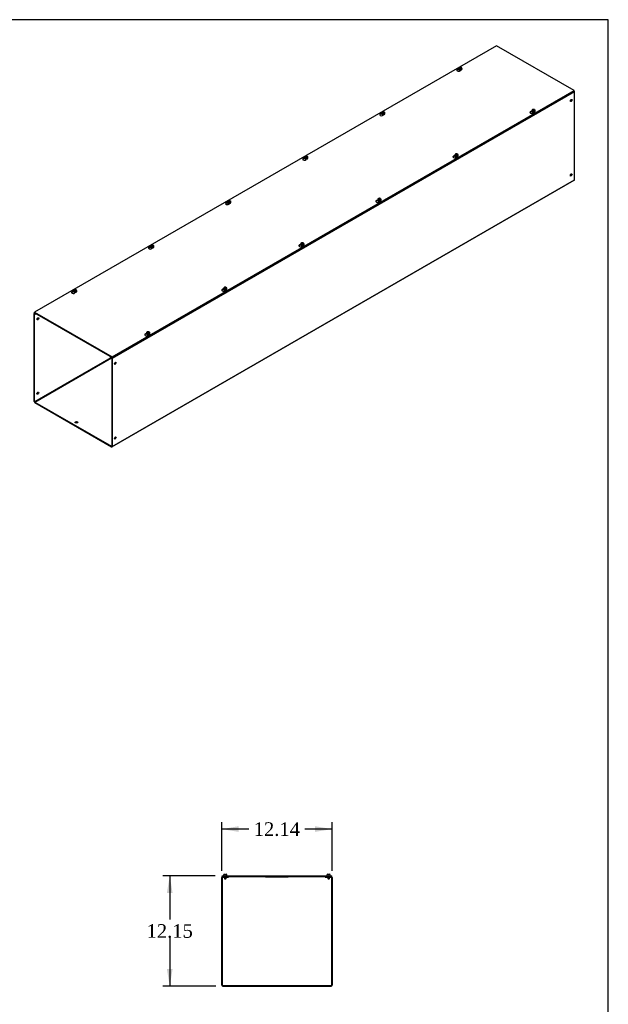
# Model space of a CAD drawing. Header units: inches. Extents: x 1 to 299, y -2 to 199.
# Tile 4 of 4: x 235 to 299, y 90 to 199. Entities that reach past the tile are written whole.
import ezdxf
from ezdxf.enums import TextEntityAlignment as Align

# ---------------------------------------------------------------- set-up
doc = ezdxf.new("R2010")
doc.units = ezdxf.units.IN
doc.header["$MEASUREMENT"] = 0
for name, color, linetype in [('COM56313-3', 7, 'Continuous'), ('COM56319-3', 7, 'Continuous'), ('Default', 7, 'Continuous'), ('QLB20316', 7, 'Continuous'), ('SCS19515', 7, 'Continuous')]:
    doc.layers.add(name, color=color, linetype=linetype)
doc.styles.add('SEACAD_Times_New_Roman', font='times.ttf')
doc.dimstyles.new('HAMMOND_(STH_-_300x200)', dxfattribs={"dimtxt": 1.5, "dimasz": 1.875, "dimexe": 0.75, "dimexo": 0.75, "dimgap": 0.375, "dimtad": 0, "dimtih": 1, "dimtoh": 1, "dimzin": 0, "dimdsep": 46, "dimtxsty": 'SEACAD_Times_New_Roman', "dimblk1": '_SE_FILLED', "dimblk2": '_SE_FILLED', "dimsah": 1, "dimcen": 0.75, "dimadec": 0, "dimazin": 0, "dimtfac": 0.8, "dimtofl": 0, "dimtmove": 0, "dimatfit": 3, "dimfxl": 1, "dimtolj": 1, "dimtzin": 0, "dimarcsym": 0})

# ---------------------------------------------------------------- blocks, each defined once
blk = doc.blocks.new('SE5')
at = {"layer": 'COM56313-3', "color": 7, "linetype": 'Continuous'}
for p, q in [((295.68, 190.96), (244.77, 161.57)), ((295.68, 181.28), (295.68, 190.96)), ((244.77, 151.89), (295.68, 181.28)), ((244.75, 151.84), (295.66, 181.23)), ((236.18, 156.85), (236.18, 166.53)), ((236.25, 166.6), (236.21, 166.58)), ((236.23, 166.5), (236.26, 166.51)), ((236.23, 156.82), (236.23, 166.5)), ((236.28, 166.58), (236.26, 166.57)), ((236.26, 166.57), (236.36, 166.51)), ((236.26, 166.51), (236.36, 166.46)), ((236.36, 166.51), (236.38, 166.53)), ((236.36, 166.46), (236.36, 166.51)), ((236.36, 166.46), (236.43, 166.5)), ((244.62, 161.77), (244.59, 161.76)), ((244.59, 161.76), (244.69, 161.7)), ((244.59, 161.7), (244.59, 161.76)), ((244.69, 161.7), (244.72, 161.71)), ((244.64, 161.67), (236.23, 156.82)), ((236.26, 156.77), (244.69, 161.64)), ((244.59, 161.7), (244.69, 161.64)), ((244.72, 161.6), (244.72, 151.92)), ((244.77, 161.57), (244.77, 151.89)), ((236.26, 156.77), (244.69, 151.9)), ((236.26, 156.72), (244.69, 151.85)), ((244.72, 151.92), (244.69, 151.9))]:
    blk.add_line(p, q, dxfattribs=at)
for centre, major_axis, start_param, end_param in [((295.61, 191.01), (0.054, -0.0935), 0.785398, 1.923871), ((295.28, 190.06), (0.066, 0.115), 3.534412, 5.890366), ((295.28, 181.84), (0.066, 0.115), 3.534412, 5.890366), ((295.61, 181.33), (-0.054, 0.0935), 3.141593, 3.926991), ((236.26, 166.48), (0.054, -0.0935), 2.356194, 3.926991), ((236.26, 166.48), (0.018, -0.0312), 2.356194, 3.926991), ((236.54, 166), (-0.066, -0.115), 0.392819, 2.748773), ((244.69, 161.61), (-0.054, 0.0935), 3.926991, 5.497787), ((244.69, 161.61), (-0.018, 0.0312), 3.926991, 5.497787), ((245.07, 161.08), (0.066, 0.115), 3.534412, 5.890366), ((236.54, 157.78), (-0.066, -0.115), 0.392819, 2.748773), ((236.26, 156.8), (-0.054, 0.0935), 0.785398, 2.356194), ((236.26, 156.8), (-0.018, 0.0312), 0.785398, 2.356194), ((240.83, 154.48), (0.156, 0), 0.331895, 2.809698), ((245.07, 152.85), (0.066, 0.115), 3.534412, 5.890366), ((244.69, 151.93), (-0.018, 0.0312), 2.356194, 3.926991), ((244.69, 151.93), (-0.054, 0.0935), 2.356194, 3.926991)]:
    blk.add_ellipse(centre, major_axis=major_axis, ratio=0.57735, start_param=start_param, end_param=end_param, dxfattribs=at)
for centre, major_axis in [((295.33, 190.03), (0.067, 0.115)), ((295.33, 181.81), (0.066, 0.115)), ((236.59, 165.97), (-0.066, -0.115)), ((245.12, 161.05), (0.066, 0.115)), ((236.59, 157.75), (-0.067, -0.115)), ((240.83, 154.54), (0.156, 0)), ((245.12, 152.82), (0.066, 0.115))]:
    blk.add_ellipse(centre, major_axis=major_axis, ratio=0.57735, dxfattribs=at)
at = {"layer": 'COM56319-3', "color": 7, "linetype": 'Continuous'}
for p, q in [((287.09, 196.05), (236.23, 166.68)), ((295.64, 191.12), (287.09, 196.05)), ((282.95, 193.41), (282.95, 193.44)), ((282.95, 193.41), (282.97, 193.42)), ((283.13, 193.35), (283.13, 193.37)), ((244.77, 161.75), (295.64, 191.12)), ((244.77, 161.68), (295.64, 191.05)), ((295.64, 191.05), (295.64, 191.12)), ((274.46, 188.51), (274.46, 188.54)), ((274.46, 188.51), (274.48, 188.52)), ((274.64, 188.45), (274.64, 188.47)), ((291.01, 188.76), (291.01, 188.79)), ((291.01, 188.76), (291.02, 188.77)), ((291.18, 188.69), (291.18, 188.72)), ((265.98, 183.61), (265.98, 183.64)), ((265.98, 183.61), (265.99, 183.62)), ((266.16, 183.55), (266.16, 183.58)), ((282.52, 183.86), (282.52, 183.89)), ((282.52, 183.86), (282.54, 183.87)), ((282.7, 183.8), (282.7, 183.82)), ((257.49, 178.72), (257.49, 178.74)), ((257.49, 178.72), (257.51, 178.72)), ((257.67, 178.65), (257.67, 178.68)), ((274.04, 178.96), (274.04, 178.99)), ((274.04, 178.96), (274.05, 178.97)), ((274.21, 178.9), (274.21, 178.92)), ((249.01, 173.82), (249.01, 173.84)), ((249.01, 173.82), (249.02, 173.83)), ((249.19, 173.75), (249.19, 173.78)), ((265.55, 174.06), (265.55, 174.09)), ((265.55, 174.06), (265.57, 174.07)), ((265.73, 174), (265.73, 174.03)), ((240.52, 168.92), (240.52, 168.94)), ((240.52, 168.92), (240.54, 168.93)), ((240.7, 168.85), (240.7, 168.88)), ((257.07, 169.17), (257.07, 169.19)), ((257.07, 169.17), (257.08, 169.17)), ((257.24, 169.1), (257.24, 169.13)), ((236.23, 166.68), (244.77, 161.75)), ((236.23, 166.62), (236.23, 166.68)), ((236.23, 166.62), (244.77, 161.68)), ((248.58, 164.27), (248.58, 164.29)), ((248.58, 164.27), (248.6, 164.27)), ((248.76, 164.2), (248.76, 164.23)), ((244.77, 161.68), (244.77, 161.75))]:
    blk.add_line(p, q, dxfattribs=at)
for centre, major_axis, start_param, end_param in [((282.92, 193.36), (0.203, 0), 1.537047, 6.405229), ((282.92, 193.3), (-0.203, 0), 4.590345, 6.008059), ((274.44, 188.46), (0.203, 0), 1.537047, 6.405229), ((274.44, 188.4), (-0.203, 0), 4.590345, 6.008059), ((290.98, 188.71), (0.203, 0), 1.537047, 6.405229), ((290.98, 188.64), (-0.203, 0), 4.590345, 6.008059), ((265.95, 183.56), (0.203, 0), 1.537047, 6.405229), ((265.95, 183.5), (-0.203, 0), 4.590345, 6.008059), ((282.5, 183.81), (0.203, 0), 1.537047, 6.405229), ((282.5, 183.75), (-0.203, 0), 4.590345, 6.008059), ((257.47, 178.66), (0.203, 0), 1.537047, 6.405229), ((257.47, 178.6), (-0.203, 0), 4.590345, 6.008059), ((274.01, 178.91), (0.203, 0), 1.537047, 6.405229), ((274.01, 178.85), (-0.203, 0), 4.590345, 6.008059), ((248.98, 173.76), (0.203, 0), 1.537047, 6.405229), ((248.98, 173.7), (-0.203, 0), 4.590345, 6.008059), ((265.53, 174.01), (0.203, 0), 1.537047, 6.405229), ((265.53, 173.95), (-0.203, 0), 4.590345, 6.008059), ((240.5, 168.86), (0.203, 0), 1.537047, 6.405229), ((240.5, 168.8), (-0.203, 0), 4.590345, 6.008059), ((257.04, 169.11), (0.203, 0), 1.537047, 6.405229), ((257.04, 169.05), (-0.203, 0), 4.590345, 6.008059), ((248.56, 164.21), (0.203, 0), 1.537047, 6.405229), ((248.56, 164.15), (-0.203, 0), 4.590345, 6.008059)]:
    blk.add_ellipse(centre, major_axis=major_axis, ratio=0.57735, start_param=start_param, end_param=end_param, dxfattribs=at)
at = {"layer": 'SCS19515', "color": 7, "linetype": 'Continuous'}
for p, q in [((282.93, 193.54), (282.93, 193.49)), ((283.04, 193.53), (282.97, 193.49)), ((283.06, 193.61), (283.03, 193.59)), ((283.06, 193.65), (283.13, 193.65)), ((283.06, 193.61), (283.06, 193.65)), ((283.06, 193.61), (283.06, 193.55)), ((283.06, 193.58), (283.13, 193.58)), ((283.07, 193.56), (283.1, 193.58)), ((283.17, 193.58), (283.1, 193.58)), ((283.16, 193.66), (283.13, 193.65)), ((283.13, 193.58), (283.13, 193.65)), ((283.17, 193.61), (283.13, 193.58)), ((283.17, 193.62), (283.2, 193.64)), ((283.17, 193.62), (283.17, 193.58)), ((283.3, 193.49), (283.3, 193.54)), ((290.99, 188.89), (290.99, 188.84)), ((291.09, 188.88), (291.02, 188.84)), ((291.12, 188.95), (291.09, 188.94)), ((291.12, 188.99), (291.19, 188.99)), ((291.12, 188.95), (291.12, 188.99)), ((291.12, 188.95), (291.12, 188.9)), ((291.12, 188.93), (291.19, 188.93)), ((291.13, 188.91), (291.16, 188.93)), ((291.23, 188.93), (291.16, 188.93)), ((291.22, 189.01), (291.19, 188.99)), ((291.19, 188.93), (291.19, 188.99)), ((291.23, 188.96), (291.19, 188.93)), ((291.23, 188.97), (291.26, 188.99)), ((291.23, 188.97), (291.23, 188.93)), ((291.36, 188.84), (291.36, 188.89)), ((274.44, 188.64), (274.44, 188.59)), ((274.55, 188.63), (274.48, 188.59)), ((274.58, 188.71), (274.55, 188.69)), ((274.58, 188.75), (274.65, 188.75)), ((274.58, 188.71), (274.58, 188.75)), ((274.58, 188.71), (274.58, 188.66)), ((274.58, 188.69), (274.65, 188.69)), ((274.59, 188.66), (274.62, 188.68)), ((274.69, 188.68), (274.62, 188.68)), ((274.68, 188.76), (274.65, 188.75)), ((274.65, 188.69), (274.65, 188.75)), ((274.69, 188.71), (274.65, 188.69)), ((274.69, 188.72), (274.72, 188.74)), ((274.69, 188.72), (274.69, 188.68)), ((274.82, 188.59), (274.82, 188.64)), ((265.96, 183.74), (265.96, 183.69)), ((266.07, 183.73), (266, 183.69)), ((266.09, 183.81), (266.06, 183.79)), ((266.09, 183.85), (266.16, 183.85)), ((266.09, 183.81), (266.09, 183.85)), ((266.09, 183.81), (266.09, 183.76)), ((266.09, 183.79), (266.16, 183.79)), ((266.1, 183.77), (266.13, 183.78)), ((266.2, 183.78), (266.13, 183.78)), ((266.19, 183.87), (266.16, 183.85)), ((266.16, 183.79), (266.16, 183.85)), ((266.2, 183.81), (266.16, 183.79)), ((266.2, 183.82), (266.23, 183.84)), ((266.2, 183.82), (266.2, 183.78)), ((266.33, 183.69), (266.33, 183.74)), ((282.5, 183.99), (282.5, 183.94)), ((282.61, 183.98), (282.54, 183.94)), ((282.63, 184.06), (282.6, 184.04)), ((282.63, 184.1), (282.7, 184.1)), ((282.63, 184.06), (282.63, 184.1)), ((282.63, 184.06), (282.63, 184)), ((282.63, 184.03), (282.7, 184.03)), ((282.64, 184.01), (282.67, 184.03)), ((282.74, 184.03), (282.67, 184.03)), ((282.73, 184.11), (282.7, 184.1)), ((282.7, 184.03), (282.7, 184.1)), ((282.74, 184.06), (282.7, 184.03)), ((282.74, 184.07), (282.78, 184.09)), ((282.74, 184.07), (282.74, 184.03)), ((282.88, 183.94), (282.88, 183.99)), ((274.02, 179.09), (274.02, 179.04)), ((274.12, 179.08), (274.05, 179.04)), ((274.15, 179.16), (274.12, 179.14)), ((274.15, 179.2), (274.22, 179.2)), ((274.15, 179.16), (274.15, 179.2)), ((274.15, 179.16), (274.15, 179.11)), ((274.15, 179.14), (274.22, 179.14)), ((274.16, 179.11), (274.19, 179.13)), ((274.26, 179.13), (274.19, 179.13)), ((274.25, 179.21), (274.22, 179.2)), ((274.22, 179.14), (274.22, 179.2)), ((274.26, 179.16), (274.22, 179.14)), ((274.26, 179.17), (274.29, 179.19)), ((274.26, 179.17), (274.26, 179.13)), ((274.39, 179.04), (274.39, 179.09)), ((257.47, 178.84), (257.47, 178.79)), ((257.58, 178.83), (257.51, 178.79)), ((257.61, 178.91), (257.57, 178.89)), ((257.61, 178.95), (257.68, 178.95)), ((257.61, 178.91), (257.61, 178.95)), ((257.61, 178.91), (257.61, 178.86)), ((257.61, 178.89), (257.68, 178.89)), ((257.62, 178.87), (257.65, 178.88)), ((257.72, 178.88), (257.65, 178.88)), ((257.71, 178.97), (257.68, 178.95)), ((257.68, 178.89), (257.68, 178.95)), ((257.72, 178.91), (257.68, 178.89)), ((257.72, 178.92), (257.75, 178.94)), ((257.72, 178.92), (257.72, 178.88)), ((257.85, 178.79), (257.85, 178.84)), ((248.99, 173.94), (248.99, 173.9)), ((249.1, 173.93), (249.03, 173.89)), ((249.12, 174.01), (249.09, 173.99)), ((249.12, 174.05), (249.19, 174.05)), ((249.12, 174.01), (249.12, 174.05)), ((249.12, 174.01), (249.12, 173.96)), ((249.12, 173.99), (249.19, 173.99)), ((249.13, 173.97), (249.16, 173.99)), ((249.23, 173.99), (249.16, 173.99)), ((249.22, 174.07), (249.19, 174.05)), ((249.19, 173.99), (249.19, 174.05)), ((249.23, 174.01), (249.19, 173.99)), ((249.23, 174.03), (249.26, 174.04)), ((249.23, 174.03), (249.23, 173.99)), ((249.36, 173.9), (249.36, 173.94)), ((265.53, 174.19), (265.53, 174.14)), ((265.64, 174.18), (265.57, 174.14)), ((265.66, 174.26), (265.63, 174.24)), ((265.66, 174.3), (265.73, 174.3)), ((265.66, 174.26), (265.66, 174.3)), ((265.66, 174.26), (265.66, 174.21)), ((265.66, 174.24), (265.73, 174.24)), ((265.67, 174.22), (265.7, 174.23)), ((265.77, 174.23), (265.7, 174.23)), ((265.76, 174.32), (265.73, 174.3)), ((265.73, 174.24), (265.73, 174.3)), ((265.77, 174.26), (265.73, 174.24)), ((265.77, 174.27), (265.8, 174.29)), ((265.77, 174.27), (265.77, 174.23)), ((265.91, 174.14), (265.91, 174.19)), ((257.18, 169.36), (257.15, 169.34)), ((257.18, 169.4), (257.25, 169.4)), ((257.18, 169.36), (257.18, 169.4)), ((257.18, 169.36), (257.18, 169.31)), ((257.18, 169.34), (257.25, 169.34)), ((257.19, 169.32), (257.22, 169.33)), ((257.29, 169.33), (257.22, 169.33)), ((257.28, 169.42), (257.25, 169.4)), ((257.25, 169.34), (257.25, 169.4)), ((257.29, 169.36), (257.25, 169.34)), ((257.29, 169.37), (257.32, 169.39)), ((257.29, 169.37), (257.29, 169.33)), ((240.5, 169.05), (240.5, 169)), ((240.61, 169.04), (240.54, 168.99)), ((240.63, 169.11), (240.6, 169.09)), ((240.63, 169.15), (240.7, 169.15)), ((240.63, 169.11), (240.63, 169.15)), ((240.63, 169.11), (240.63, 169.06)), ((240.63, 169.09), (240.7, 169.09)), ((240.65, 169.07), (240.68, 169.09)), ((240.75, 169.09), (240.68, 169.09)), ((240.74, 169.17), (240.7, 169.15)), ((240.7, 169.09), (240.7, 169.15)), ((240.75, 169.11), (240.7, 169.09)), ((240.75, 169.13), (240.78, 169.14)), ((240.75, 169.13), (240.75, 169.09)), ((240.88, 169), (240.88, 169.05)), ((257.05, 169.29), (257.05, 169.24)), ((257.15, 169.28), (257.08, 169.24)), ((257.42, 169.24), (257.42, 169.29)), ((248.56, 164.39), (248.56, 164.34)), ((248.67, 164.38), (248.6, 164.34)), ((248.69, 164.46), (248.66, 164.44)), ((248.69, 164.5), (248.76, 164.5)), ((248.69, 164.46), (248.69, 164.5)), ((248.69, 164.46), (248.69, 164.41)), ((248.69, 164.44), (248.76, 164.44)), ((248.7, 164.42), (248.73, 164.44)), ((248.8, 164.44), (248.73, 164.44)), ((248.79, 164.52), (248.76, 164.5)), ((248.76, 164.44), (248.76, 164.5)), ((248.8, 164.46), (248.76, 164.44)), ((248.8, 164.48), (248.83, 164.49)), ((248.8, 164.48), (248.8, 164.44)), ((248.93, 164.34), (248.93, 164.39))]:
    blk.add_line(p, q, dxfattribs=at)
for centre, radius, start, end in [((283.11, 193.47), 0.144, 122.6431, 170.9725), ((283.15, 193.44), 0.144, 122.6435, 170.9722), ((283.18, 193.54), 0.127, 0.361, 52.3843), ((291.16, 188.82), 0.144, 122.6431, 170.9725), ((291.21, 188.79), 0.144, 122.6435, 170.9722), ((291.23, 188.89), 0.127, 0.361, 52.3843), ((274.62, 188.57), 0.144, 122.6431, 170.9725), ((274.67, 188.54), 0.144, 122.6435, 170.9722), ((274.69, 188.64), 0.127, 0.361, 52.3843), ((266.14, 183.67), 0.144, 122.6431, 170.9725), ((266.18, 183.64), 0.144, 122.6435, 170.9722), ((266.21, 183.74), 0.127, 0.361, 52.3843), ((282.68, 183.92), 0.144, 122.6431, 170.9725), ((282.72, 183.89), 0.144, 122.6435, 170.9722), ((282.75, 183.99), 0.127, 0.361, 52.3843), ((274.19, 179.02), 0.144, 122.6431, 170.9725), ((274.24, 178.99), 0.144, 122.6435, 170.9722), ((274.26, 179.09), 0.127, 0.361, 52.3843), ((257.65, 178.77), 0.144, 122.6431, 170.9725), ((257.69, 178.75), 0.144, 122.6435, 170.9722), ((257.72, 178.84), 0.127, 0.361, 52.3843), ((249.17, 173.87), 0.144, 122.6431, 170.9725), ((249.21, 173.85), 0.144, 122.6435, 170.9722), ((249.24, 173.94), 0.127, 0.361, 52.3843), ((265.71, 174.12), 0.144, 122.6431, 170.9725), ((265.75, 174.09), 0.144, 122.6435, 170.9722), ((265.78, 174.19), 0.127, 0.361, 52.3843), ((257.22, 169.22), 0.144, 122.6431, 170.9725), ((257.27, 169.2), 0.144, 122.6435, 170.9722), ((257.29, 169.29), 0.127, 0.361, 52.3843), ((240.68, 168.97), 0.144, 122.6431, 170.9725), ((240.72, 168.95), 0.144, 122.6435, 170.9722), ((240.75, 169.04), 0.127, 0.361, 52.3843), ((248.74, 164.32), 0.144, 122.6431, 170.9725), ((248.78, 164.3), 0.144, 122.6435, 170.9722), ((248.81, 164.39), 0.127, 0.361, 52.3843)]:
    blk.add_arc(centre, radius, start, end, dxfattribs=at)
for centre, major_axis, start_param, end_param in [((283.12, 193.54), (0.187, 0), 3.141079, 6.283185), ((283.12, 193.49), (-0.187, 0), 0, 3.141593), ((283.12, 193.55), (-0.186, 0), 0.623612, 0.947184), ((283.12, 193.61), (0.0975, 0), 1.098165, 3.614224), ((283.12, 193.61), (-0.0975, 0), 1.098165, 3.614224), ((283.12, 193.54), (0.187, 0), 0, 0.002282), ((291.17, 188.89), (0.188, 0), 3.141079, 6.283185), ((291.17, 188.96), (0.0975, 0), 1.098165, 3.614224), ((291.17, 188.96), (-0.0975, 0), 1.098165, 3.614224), ((291.17, 188.89), (0.188, 0), 0, 0.002282), ((274.63, 188.64), (0.188, 0), 3.141079, 6.283185), ((274.63, 188.59), (-0.187, 0), 0, 3.141593), ((274.63, 188.65), (-0.186, 0), 0.623612, 0.947184), ((274.63, 188.71), (0.0975, 0), 1.098165, 3.614224), ((274.63, 188.71), (-0.0975, 0), 1.098165, 3.614224), ((274.63, 188.64), (0.188, 0), 0, 0.002282), ((291.17, 188.84), (-0.187, 0), 0, 3.141593), ((291.17, 188.9), (-0.186, 0), 0.623612, 0.947184), ((266.15, 183.74), (0.187, 0), 3.141079, 6.283185), ((266.15, 183.69), (-0.188, 0), 0, 3.141593), ((266.15, 183.75), (-0.186, 0), 0.623612, 0.947184), ((266.15, 183.82), (0.0975, 0), 1.098165, 3.614224), ((266.15, 183.82), (-0.0975, 0), 1.098165, 3.614224), ((266.15, 183.74), (0.187, 0), 0, 0.002282), ((282.69, 183.99), (0.188, 0), 3.141079, 6.283185), ((282.69, 183.94), (-0.188, 0), 0, 3.141593), ((282.69, 184), (-0.186, 0), 0.623612, 0.947184), ((282.69, 184.06), (0.0975, 0), 1.098165, 3.614224), ((282.69, 184.06), (-0.0975, 0), 1.098165, 3.614224), ((282.69, 183.99), (0.188, 0), 0, 0.002282), ((274.2, 179.09), (0.187, 0), 3.141079, 6.283185), ((274.2, 179.16), (0.0975, 0), 1.098165, 3.614224), ((274.2, 179.16), (-0.0975, 0), 1.098165, 3.614224), ((274.2, 179.09), (0.187, 0), 0, 0.002282), ((257.66, 178.84), (0.188, 0), 3.141079, 6.283185), ((257.66, 178.79), (-0.188, 0), 0, 3.141593), ((257.66, 178.86), (-0.186, 0), 0.623612, 0.947184), ((257.66, 178.92), (0.0975, 0), 1.098165, 3.614224), ((257.66, 178.92), (-0.0975, 0), 1.098165, 3.614224), ((257.66, 178.84), (0.188, 0), 0, 0.002282), ((274.2, 179.04), (-0.188, 0), 0, 3.141593), ((274.2, 179.1), (-0.186, 0), 0.623612, 0.947184), ((249.18, 173.94), (0.187, 0), 3.141079, 6.283185), ((249.18, 173.9), (-0.188, 0), 0, 3.141593), ((249.18, 173.96), (-0.186, 0), 0.623612, 0.947184), ((249.18, 174.02), (0.0975, 0), 1.098165, 3.614224), ((249.18, 174.02), (-0.0975, 0), 1.098165, 3.614224), ((249.18, 173.94), (0.187, 0), 0, 0.002282), ((265.72, 174.19), (0.188, 0), 3.141079, 6.283185), ((265.72, 174.14), (-0.187, 0), 0, 3.141593), ((265.72, 174.2), (-0.186, 0), 0.623612, 0.947184), ((265.72, 174.27), (0.0975, 0), 1.098165, 3.614224), ((265.72, 174.27), (-0.0975, 0), 1.098165, 3.614224), ((265.72, 174.19), (0.188, 0), 0, 0.002282), ((257.23, 169.37), (0.0975, 0), 1.098165, 3.614224), ((257.23, 169.37), (-0.0975, 0), 1.098165, 3.614224), ((240.69, 169.05), (0.187, 0), 3.141079, 6.283185), ((240.69, 169), (-0.188, 0), 0, 3.141593), ((240.69, 169.06), (-0.186, 0), 0.623612, 0.947184), ((240.69, 169.12), (0.0975, 0), 1.098165, 3.614224), ((240.69, 169.12), (-0.0975, 0), 1.098165, 3.614224), ((240.69, 169.05), (0.187, 0), 0, 0.002282), ((257.23, 169.29), (0.188, 0), 3.141079, 6.283185), ((257.23, 169.24), (-0.188, 0), 0, 3.141593), ((257.23, 169.31), (-0.186, 0), 0.623612, 0.947184), ((257.23, 169.29), (0.188, 0), 0, 0.002282), ((248.75, 164.39), (0.187, 0), 3.141079, 6.283185), ((248.75, 164.34), (-0.187, 0), 0, 3.141593), ((248.75, 164.41), (-0.186, 0), 0.623612, 0.947184), ((248.75, 164.47), (0.0975, 0), 1.098165, 3.614224), ((248.75, 164.47), (-0.0975, 0), 1.098165, 3.614224), ((248.75, 164.39), (0.187, 0), 0, 0.002282)]:
    blk.add_ellipse(centre, major_axis=major_axis, ratio=0.57735, start_param=start_param, end_param=end_param, dxfattribs=at)
for points, knots in [([(283.2, 193.67), (283.2, 193.67), (283.18, 193.68), (283.14, 193.69), (283.09, 193.69), (283.04, 193.68), (283, 193.66), (282.97, 193.63), (282.94, 193.6), (282.93, 193.57), (282.93, 193.55), (282.93, 193.54)], [0, 0, 0, 0, 0.045765, 0.175521, 0.307527, 0.442956, 0.585032, 0.704905, 0.817036, 0.925894, 1, 1, 1, 1]), ([(282.93, 193.49), (282.93, 193.49), (282.93, 193.47), (282.94, 193.45), (282.96, 193.42), (282.99, 193.4), (283.03, 193.38), (283.08, 193.37), (283.13, 193.37), (283.18, 193.38), (283.22, 193.39), (283.26, 193.41), (283.29, 193.44), (283.3, 193.47), (283.3, 193.48), (283.3, 193.49)], [0, 0, 0, 0, 0.036751, 0.112582, 0.188872, 0.269492, 0.353379, 0.437734, 0.52187, 0.606105, 0.690825, 0.776546, 0.863531, 0.938205, 1, 1, 1, 1]), ([(283.23, 193.64), (283.23, 193.64), (283.22, 193.65), (283.22, 193.65), (283.22, 193.66), (283.22, 193.66), (283.21, 193.66), (283.21, 193.67), (283.21, 193.67), (283.2, 193.67), (283.2, 193.67), (283.19, 193.67), (283.19, 193.67), (283.18, 193.67), (283.18, 193.67), (283.17, 193.67), (283.17, 193.67), (283.16, 193.66)], [0, 0, 0, 0, 0.125, 0.125, 0.25, 0.25, 0.375, 0.375, 0.5, 0.5, 0.625, 0.625, 0.75, 0.75, 0.875, 0.875, 1, 1, 1, 1]), ([(283.2, 193.64), (283.21, 193.64), (283.21, 193.64), (283.22, 193.65), (283.22, 193.65), (283.23, 193.65), (283.23, 193.65), (283.24, 193.65), (283.24, 193.65), (283.25, 193.65), (283.25, 193.64), (283.25, 193.64), (283.25, 193.64), (283.26, 193.64)], [0, 0, 0, 0, 0.125, 0.125, 0.25, 0.25, 0.375, 0.375, 0.5, 0.5, 0.625, 0.625, 0.6402307, 0.6402307, 0.6402307, 0.6402307]), ([(291.26, 189.02), (291.25, 189.02), (291.24, 189.03), (291.2, 189.04), (291.15, 189.04), (291.1, 189.03), (291.06, 189.01), (291.02, 188.98), (291, 188.95), (290.99, 188.92), (290.99, 188.9), (290.99, 188.89)], [0, 0, 0, 0, 0.045765, 0.175521, 0.307527, 0.442956, 0.585032, 0.704905, 0.817036, 0.925894, 1, 1, 1, 1]), ([(291.28, 188.99), (291.28, 188.99), (291.28, 189), (291.28, 189), (291.28, 189.01), (291.27, 189.01), (291.27, 189.01), (291.27, 189.02), (291.26, 189.02), (291.26, 189.02), (291.25, 189.02), (291.25, 189.02), (291.24, 189.02), (291.24, 189.02), (291.23, 189.02), (291.23, 189.02), (291.22, 189.01), (291.22, 189.01)], [0, 0, 0, 0, 0.125, 0.125, 0.25, 0.25, 0.375, 0.375, 0.5, 0.5, 0.625, 0.625, 0.75, 0.75, 0.875, 0.875, 1, 1, 1, 1]), ([(291.26, 188.99), (291.26, 188.99), (291.27, 188.99), (291.28, 188.99), (291.28, 189), (291.29, 189), (291.29, 189), (291.3, 189), (291.3, 189), (291.31, 188.99), (291.31, 188.99), (291.31, 188.99), (291.31, 188.99), (291.31, 188.99)], [0, 0, 0, 0, 0.125, 0.125, 0.25, 0.25, 0.375, 0.375, 0.5, 0.5, 0.625, 0.625, 0.6402307, 0.6402307, 0.6402307, 0.6402307]), ([(274.72, 188.77), (274.71, 188.77), (274.7, 188.78), (274.66, 188.79), (274.61, 188.79), (274.56, 188.78), (274.52, 188.76), (274.48, 188.73), (274.46, 188.7), (274.45, 188.67), (274.45, 188.65), (274.45, 188.64)], [0, 0, 0, 0, 0.045765, 0.175521, 0.307527, 0.442956, 0.585032, 0.704905, 0.817036, 0.925894, 1, 1, 1, 1]), ([(274.45, 188.59), (274.45, 188.59), (274.44, 188.57), (274.46, 188.55), (274.48, 188.52), (274.51, 188.5), (274.55, 188.48), (274.6, 188.47), (274.64, 188.47), (274.69, 188.48), (274.74, 188.49), (274.77, 188.51), (274.8, 188.54), (274.82, 188.57), (274.82, 188.58), (274.82, 188.59)], [0, 0, 0, 0, 0.036751, 0.112582, 0.188872, 0.269492, 0.353379, 0.437734, 0.52187, 0.606105, 0.690825, 0.776546, 0.863531, 0.938205, 1, 1, 1, 1]), ([(274.74, 188.74), (274.74, 188.74), (274.74, 188.75), (274.74, 188.76), (274.73, 188.76), (274.73, 188.76), (274.73, 188.77), (274.72, 188.77), (274.72, 188.77), (274.72, 188.77), (274.71, 188.77), (274.71, 188.77), (274.7, 188.77), (274.7, 188.77), (274.69, 188.77), (274.68, 188.77), (274.68, 188.77), (274.68, 188.76)], [0, 0, 0, 0, 0.125, 0.125, 0.25, 0.25, 0.375, 0.375, 0.5, 0.5, 0.625, 0.625, 0.75, 0.75, 0.875, 0.875, 1, 1, 1, 1]), ([(274.72, 188.74), (274.72, 188.74), (274.73, 188.74), (274.73, 188.75), (274.74, 188.75), (274.74, 188.75), (274.75, 188.75), (274.75, 188.75), (274.76, 188.75), (274.76, 188.75), (274.77, 188.74), (274.77, 188.74), (274.77, 188.74), (274.77, 188.74)], [0, 0, 0, 0, 0.125, 0.125, 0.25, 0.25, 0.375, 0.375, 0.5, 0.5, 0.625, 0.625, 0.6402307, 0.6402307, 0.6402307, 0.6402307]), ([(290.99, 188.84), (290.99, 188.84), (290.99, 188.82), (291, 188.8), (291.02, 188.77), (291.05, 188.75), (291.09, 188.73), (291.14, 188.72), (291.19, 188.72), (291.23, 188.73), (291.28, 188.74), (291.32, 188.76), (291.34, 188.78), (291.36, 188.81), (291.36, 188.83), (291.36, 188.84)], [0, 0, 0, 0, 0.036751, 0.112582, 0.188872, 0.269492, 0.353379, 0.437734, 0.52187, 0.606105, 0.690825, 0.776546, 0.863531, 0.938205, 1, 1, 1, 1]), ([(266.23, 183.87), (266.23, 183.87), (266.21, 183.88), (266.17, 183.89), (266.12, 183.89), (266.07, 183.88), (266.03, 183.86), (266, 183.83), (265.97, 183.8), (265.96, 183.77), (265.96, 183.75), (265.96, 183.74)], [0, 0, 0, 0, 0.045765, 0.175521, 0.307527, 0.442956, 0.585032, 0.704905, 0.817036, 0.925894, 1, 1, 1, 1]), ([(265.96, 183.7), (265.96, 183.69), (265.96, 183.68), (265.97, 183.65), (265.99, 183.62), (266.02, 183.6), (266.06, 183.58), (266.11, 183.58), (266.16, 183.57), (266.21, 183.58), (266.25, 183.59), (266.29, 183.61), (266.32, 183.64), (266.33, 183.67), (266.33, 183.68), (266.33, 183.69)], [0, 0, 0, 0, 0.036751, 0.112582, 0.188872, 0.269492, 0.353379, 0.437734, 0.52187, 0.606105, 0.690825, 0.776546, 0.863531, 0.938205, 1, 1, 1, 1]), ([(266.26, 183.84), (266.25, 183.85), (266.25, 183.85), (266.25, 183.86), (266.25, 183.86), (266.25, 183.86), (266.24, 183.87), (266.24, 183.87), (266.24, 183.87), (266.23, 183.87), (266.23, 183.87), (266.22, 183.88), (266.22, 183.87), (266.21, 183.87), (266.21, 183.87), (266.2, 183.87), (266.19, 183.87), (266.19, 183.87)], [0, 0, 0, 0, 0.125, 0.125, 0.25, 0.25, 0.375, 0.375, 0.5, 0.5, 0.625, 0.625, 0.75, 0.75, 0.875, 0.875, 1, 1, 1, 1]), ([(266.23, 183.84), (266.24, 183.84), (266.24, 183.85), (266.25, 183.85), (266.25, 183.85), (266.26, 183.85), (266.26, 183.85), (266.27, 183.85), (266.27, 183.85), (266.28, 183.85), (266.28, 183.85), (266.28, 183.84), (266.28, 183.84), (266.28, 183.84)], [0, 0, 0, 0, 0.125, 0.125, 0.25, 0.25, 0.375, 0.375, 0.5, 0.5, 0.625, 0.625, 0.6402307, 0.6402307, 0.6402307, 0.6402307]), ([(282.77, 184.12), (282.77, 184.12), (282.75, 184.13), (282.71, 184.14), (282.66, 184.14), (282.62, 184.13), (282.57, 184.11), (282.54, 184.08), (282.52, 184.05), (282.5, 184.02), (282.5, 184), (282.5, 183.99)], [0, 0, 0, 0, 0.045765, 0.175521, 0.307527, 0.442956, 0.585032, 0.704905, 0.817036, 0.925894, 1, 1, 1, 1]), ([(282.5, 183.94), (282.5, 183.94), (282.5, 183.92), (282.51, 183.9), (282.53, 183.87), (282.56, 183.85), (282.61, 183.83), (282.65, 183.82), (282.7, 183.82), (282.75, 183.83), (282.79, 183.84), (282.83, 183.86), (282.86, 183.89), (282.87, 183.91), (282.87, 183.93), (282.87, 183.94)], [0, 0, 0, 0, 0.036751, 0.112582, 0.188872, 0.269492, 0.353379, 0.437734, 0.52187, 0.606105, 0.690825, 0.776546, 0.863531, 0.938205, 1, 1, 1, 1]), ([(282.8, 184.09), (282.8, 184.09), (282.8, 184.1), (282.79, 184.1), (282.79, 184.11), (282.79, 184.11), (282.79, 184.11), (282.78, 184.12), (282.78, 184.12), (282.77, 184.12), (282.77, 184.12), (282.76, 184.12), (282.76, 184.12), (282.75, 184.12), (282.75, 184.12), (282.74, 184.12), (282.74, 184.12), (282.73, 184.11)], [0, 0, 0, 0, 0.125, 0.125, 0.25, 0.25, 0.375, 0.375, 0.5, 0.5, 0.625, 0.625, 0.75, 0.75, 0.875, 0.875, 1, 1, 1, 1]), ([(282.78, 184.09), (282.78, 184.09), (282.78, 184.09), (282.79, 184.1), (282.79, 184.1), (282.8, 184.1), (282.8, 184.1), (282.81, 184.1), (282.81, 184.1), (282.82, 184.1), (282.82, 184.09), (282.83, 184.09), (282.83, 184.09), (282.83, 184.09)], [0, 0, 0, 0, 0.125, 0.125, 0.25, 0.25, 0.375, 0.375, 0.5, 0.5, 0.625, 0.625, 0.6402307, 0.6402307, 0.6402307, 0.6402307]), ([(274.29, 179.22), (274.28, 179.22), (274.27, 179.23), (274.23, 179.24), (274.18, 179.24), (274.13, 179.23), (274.09, 179.21), (274.05, 179.18), (274.03, 179.15), (274.02, 179.12), (274.02, 179.1), (274.02, 179.09)], [0, 0, 0, 0, 0.045765, 0.175521, 0.307527, 0.442956, 0.585032, 0.704905, 0.817036, 0.925894, 1, 1, 1, 1]), ([(274.31, 179.19), (274.31, 179.19), (274.31, 179.2), (274.31, 179.2), (274.31, 179.21), (274.3, 179.21), (274.3, 179.22), (274.3, 179.22), (274.29, 179.22), (274.29, 179.22), (274.28, 179.22), (274.28, 179.22), (274.27, 179.22), (274.27, 179.22), (274.26, 179.22), (274.26, 179.22), (274.25, 179.22), (274.25, 179.21)], [0, 0, 0, 0, 0.125, 0.125, 0.25, 0.25, 0.375, 0.375, 0.5, 0.5, 0.625, 0.625, 0.75, 0.75, 0.875, 0.875, 1, 1, 1, 1]), ([(274.29, 179.19), (274.29, 179.19), (274.3, 179.19), (274.31, 179.2), (274.31, 179.2), (274.32, 179.2), (274.32, 179.2), (274.33, 179.2), (274.33, 179.2), (274.33, 179.2), (274.34, 179.19), (274.34, 179.19), (274.34, 179.19), (274.34, 179.19)], [0, 0, 0, 0, 0.125, 0.125, 0.25, 0.25, 0.375, 0.375, 0.5, 0.5, 0.625, 0.625, 0.6402307, 0.6402307, 0.6402307, 0.6402307]), ([(257.48, 178.8), (257.48, 178.79), (257.47, 178.78), (257.48, 178.75), (257.51, 178.72), (257.54, 178.7), (257.58, 178.69), (257.62, 178.68), (257.67, 178.67), (257.72, 178.68), (257.77, 178.69), (257.8, 178.71), (257.83, 178.74), (257.85, 178.77), (257.85, 178.79), (257.85, 178.8)], [0, 0, 0, 0, 0.036751, 0.112582, 0.188872, 0.269492, 0.353379, 0.437734, 0.52187, 0.606105, 0.690825, 0.776546, 0.863531, 0.938205, 1, 1, 1, 1]), ([(257.75, 178.97), (257.74, 178.98), (257.72, 178.98), (257.69, 178.99), (257.64, 178.99), (257.59, 178.98), (257.55, 178.96), (257.51, 178.94), (257.49, 178.91), (257.48, 178.87), (257.48, 178.85), (257.48, 178.84)], [0, 0, 0, 0, 0.045765, 0.175521, 0.307527, 0.442956, 0.585032, 0.704905, 0.817036, 0.925894, 1, 1, 1, 1]), ([(257.77, 178.94), (257.77, 178.95), (257.77, 178.95), (257.77, 178.96), (257.76, 178.96), (257.76, 178.97), (257.76, 178.97), (257.75, 178.97), (257.75, 178.97), (257.74, 178.98), (257.74, 178.98), (257.74, 178.98), (257.73, 178.98), (257.72, 178.97), (257.72, 178.97), (257.71, 178.97), (257.71, 178.97), (257.71, 178.97)], [0, 0, 0, 0, 0.125, 0.125, 0.25, 0.25, 0.375, 0.375, 0.5, 0.5, 0.625, 0.625, 0.75, 0.75, 0.875, 0.875, 1, 1, 1, 1]), ([(257.75, 178.94), (257.75, 178.94), (257.76, 178.95), (257.76, 178.95), (257.77, 178.95), (257.77, 178.95), (257.78, 178.95), (257.78, 178.95), (257.79, 178.95), (257.79, 178.95), (257.8, 178.95), (257.8, 178.94), (257.8, 178.94), (257.8, 178.94)], [0, 0, 0, 0, 0.125, 0.125, 0.25, 0.25, 0.375, 0.375, 0.5, 0.5, 0.625, 0.625, 0.6402307, 0.6402307, 0.6402307, 0.6402307]), ([(274.02, 179.04), (274.02, 179.04), (274.02, 179.02), (274.03, 179), (274.05, 178.97), (274.08, 178.95), (274.12, 178.93), (274.17, 178.92), (274.22, 178.92), (274.26, 178.93), (274.31, 178.94), (274.35, 178.96), (274.37, 178.99), (274.39, 179.02), (274.39, 179.03), (274.39, 179.04)], [0, 0, 0, 0, 0.036751, 0.112582, 0.188872, 0.269492, 0.353379, 0.437734, 0.52187, 0.606105, 0.690825, 0.776546, 0.863531, 0.938205, 1, 1, 1, 1]), ([(249.26, 174.07), (249.26, 174.08), (249.24, 174.08), (249.2, 174.09), (249.15, 174.09), (249.1, 174.08), (249.06, 174.06), (249.03, 174.04), (249, 174.01), (248.99, 173.97), (248.99, 173.95), (248.99, 173.94)], [0, 0, 0, 0, 0.045765, 0.175521, 0.307527, 0.442956, 0.585032, 0.704905, 0.817036, 0.925894, 1, 1, 1, 1]), ([(248.99, 173.9), (248.99, 173.89), (248.99, 173.88), (249, 173.85), (249.02, 173.83), (249.05, 173.8), (249.09, 173.79), (249.14, 173.78), (249.19, 173.78), (249.24, 173.78), (249.28, 173.79), (249.32, 173.81), (249.35, 173.84), (249.36, 173.87), (249.36, 173.89), (249.36, 173.9)], [0, 0, 0, 0, 0.036751, 0.112582, 0.188872, 0.269492, 0.353379, 0.437734, 0.52187, 0.606105, 0.690825, 0.776546, 0.863531, 0.938205, 1, 1, 1, 1]), ([(249.28, 174.04), (249.28, 174.05), (249.28, 174.05), (249.28, 174.06), (249.28, 174.06), (249.28, 174.07), (249.27, 174.07), (249.27, 174.07), (249.27, 174.07), (249.26, 174.08), (249.26, 174.08), (249.25, 174.08), (249.25, 174.08), (249.24, 174.08), (249.24, 174.07), (249.23, 174.07), (249.22, 174.07), (249.22, 174.07)], [0, 0, 0, 0, 0.125, 0.125, 0.25, 0.25, 0.375, 0.375, 0.5, 0.5, 0.625, 0.625, 0.75, 0.75, 0.875, 0.875, 1, 1, 1, 1]), ([(249.26, 174.04), (249.27, 174.05), (249.27, 174.05), (249.28, 174.05), (249.28, 174.05), (249.29, 174.05), (249.29, 174.05), (249.3, 174.05), (249.3, 174.05), (249.31, 174.05), (249.31, 174.05), (249.31, 174.05), (249.31, 174.05), (249.31, 174.05)], [0, 0, 0, 0, 0.125, 0.125, 0.25, 0.25, 0.375, 0.375, 0.5, 0.5, 0.625, 0.625, 0.6402307, 0.6402307, 0.6402307, 0.6402307]), ([(265.8, 174.32), (265.8, 174.32), (265.78, 174.33), (265.74, 174.34), (265.69, 174.34), (265.65, 174.33), (265.6, 174.31), (265.57, 174.28), (265.54, 174.25), (265.53, 174.22), (265.53, 174.2), (265.53, 174.19)], [0, 0, 0, 0, 0.045765, 0.175521, 0.307527, 0.442956, 0.585032, 0.704905, 0.817036, 0.925894, 1, 1, 1, 1]), ([(265.53, 174.14), (265.53, 174.14), (265.53, 174.12), (265.54, 174.1), (265.56, 174.07), (265.59, 174.05), (265.63, 174.03), (265.68, 174.02), (265.73, 174.02), (265.78, 174.03), (265.82, 174.04), (265.86, 174.06), (265.89, 174.09), (265.9, 174.12), (265.9, 174.13), (265.9, 174.14)], [0, 0, 0, 0, 0.036751, 0.112582, 0.188872, 0.269492, 0.353379, 0.437734, 0.52187, 0.606105, 0.690825, 0.776546, 0.863531, 0.938205, 1, 1, 1, 1]), ([(265.83, 174.29), (265.83, 174.3), (265.83, 174.3), (265.82, 174.31), (265.82, 174.31), (265.82, 174.31), (265.81, 174.32), (265.81, 174.32), (265.81, 174.32), (265.8, 174.32), (265.8, 174.32), (265.79, 174.32), (265.79, 174.32), (265.78, 174.32), (265.78, 174.32), (265.77, 174.32), (265.77, 174.32), (265.76, 174.32)], [0, 0, 0, 0, 0.125, 0.125, 0.25, 0.25, 0.375, 0.375, 0.5, 0.5, 0.625, 0.625, 0.75, 0.75, 0.875, 0.875, 1, 1, 1, 1]), ([(265.8, 174.29), (265.81, 174.29), (265.81, 174.29), (265.82, 174.3), (265.82, 174.3), (265.83, 174.3), (265.83, 174.3), (265.84, 174.3), (265.84, 174.3), (265.85, 174.3), (265.85, 174.3), (265.86, 174.29), (265.86, 174.29), (265.86, 174.29)], [0, 0, 0, 0, 0.125, 0.125, 0.25, 0.25, 0.375, 0.375, 0.5, 0.5, 0.625, 0.625, 0.6402307, 0.6402307, 0.6402307, 0.6402307]), ([(257.32, 169.42), (257.31, 169.43), (257.3, 169.43), (257.26, 169.44), (257.21, 169.44), (257.16, 169.43), (257.12, 169.41), (257.08, 169.39), (257.06, 169.35), (257.05, 169.32), (257.05, 169.3), (257.05, 169.29)], [0, 0, 0, 0, 0.045765, 0.175521, 0.307527, 0.442956, 0.585032, 0.704905, 0.817036, 0.925894, 1, 1, 1, 1]), ([(257.34, 169.39), (257.34, 169.4), (257.34, 169.4), (257.34, 169.41), (257.34, 169.41), (257.33, 169.42), (257.33, 169.42), (257.32, 169.42), (257.32, 169.42), (257.32, 169.42), (257.31, 169.43), (257.31, 169.43), (257.3, 169.43), (257.3, 169.42), (257.29, 169.42), (257.28, 169.42), (257.28, 169.42), (257.28, 169.42)], [0, 0, 0, 0, 0.125, 0.125, 0.25, 0.25, 0.375, 0.375, 0.5, 0.5, 0.625, 0.625, 0.75, 0.75, 0.875, 0.875, 1, 1, 1, 1]), ([(257.32, 169.39), (257.32, 169.39), (257.33, 169.4), (257.33, 169.4), (257.34, 169.4), (257.35, 169.4), (257.35, 169.4), (257.36, 169.4), (257.36, 169.4), (257.36, 169.4), (257.37, 169.4), (257.37, 169.39), (257.37, 169.39), (257.37, 169.39)], [0, 0, 0, 0, 0.125, 0.125, 0.25, 0.25, 0.375, 0.375, 0.5, 0.5, 0.625, 0.625, 0.6402307, 0.6402307, 0.6402307, 0.6402307]), ([(240.78, 169.18), (240.77, 169.18), (240.75, 169.19), (240.72, 169.19), (240.67, 169.19), (240.62, 169.18), (240.58, 169.16), (240.54, 169.14), (240.52, 169.11), (240.5, 169.07), (240.5, 169.05), (240.5, 169.05)], [0, 0, 0, 0, 0.045765, 0.175521, 0.307527, 0.442956, 0.585032, 0.704905, 0.817036, 0.925894, 1, 1, 1, 1]), ([(240.51, 169), (240.5, 168.99), (240.5, 168.98), (240.51, 168.95), (240.54, 168.93), (240.57, 168.9), (240.61, 168.89), (240.65, 168.88), (240.7, 168.88), (240.75, 168.88), (240.8, 168.9), (240.83, 168.92), (240.86, 168.94), (240.88, 168.97), (240.88, 168.99), (240.88, 169)], [0, 0, 0, 0, 0.036751, 0.112582, 0.188872, 0.269492, 0.353379, 0.437734, 0.52187, 0.606105, 0.690825, 0.776546, 0.863531, 0.938205, 1, 1, 1, 1]), ([(240.8, 169.14), (240.8, 169.15), (240.8, 169.15), (240.8, 169.16), (240.79, 169.16), (240.79, 169.17), (240.79, 169.17), (240.78, 169.17), (240.78, 169.18), (240.77, 169.18), (240.77, 169.18), (240.76, 169.18), (240.76, 169.18), (240.75, 169.18), (240.75, 169.18), (240.74, 169.17), (240.74, 169.17), (240.74, 169.17)], [0, 0, 0, 0, 0.125, 0.125, 0.25, 0.25, 0.375, 0.375, 0.5, 0.5, 0.625, 0.625, 0.75, 0.75, 0.875, 0.875, 1, 1, 1, 1]), ([(240.78, 169.14), (240.78, 169.15), (240.79, 169.15), (240.79, 169.15), (240.8, 169.15), (240.8, 169.15), (240.81, 169.15), (240.81, 169.15), (240.82, 169.15), (240.82, 169.15), (240.83, 169.15), (240.83, 169.15), (240.83, 169.15), (240.83, 169.15)], [0, 0, 0, 0, 0.125, 0.125, 0.25, 0.25, 0.375, 0.375, 0.5, 0.5, 0.625, 0.625, 0.6402307, 0.6402307, 0.6402307, 0.6402307]), ([(257.05, 169.25), (257.05, 169.24), (257.04, 169.23), (257.06, 169.2), (257.08, 169.17), (257.11, 169.15), (257.15, 169.14), (257.2, 169.13), (257.24, 169.12), (257.29, 169.13), (257.34, 169.14), (257.37, 169.16), (257.4, 169.19), (257.42, 169.22), (257.42, 169.24), (257.42, 169.24)], [0, 0, 0, 0, 0.036751, 0.112582, 0.188872, 0.269492, 0.353379, 0.437734, 0.52187, 0.606105, 0.690825, 0.776546, 0.863531, 0.938205, 1, 1, 1, 1]), ([(248.83, 164.52), (248.83, 164.53), (248.81, 164.53), (248.77, 164.54), (248.72, 164.54), (248.67, 164.53), (248.63, 164.51), (248.6, 164.49), (248.57, 164.46), (248.56, 164.42), (248.56, 164.4), (248.56, 164.39)], [0, 0, 0, 0, 0.045765, 0.175521, 0.307527, 0.442956, 0.585032, 0.704905, 0.817036, 0.925894, 1, 1, 1, 1]), ([(248.56, 164.35), (248.56, 164.34), (248.56, 164.33), (248.57, 164.3), (248.59, 164.27), (248.62, 164.25), (248.66, 164.24), (248.71, 164.23), (248.76, 164.23), (248.81, 164.23), (248.85, 164.24), (248.89, 164.26), (248.92, 164.29), (248.93, 164.32), (248.93, 164.34), (248.93, 164.35)], [0, 0, 0, 0, 0.036751, 0.112582, 0.188872, 0.269492, 0.353379, 0.437734, 0.52187, 0.606105, 0.690825, 0.776546, 0.863531, 0.938205, 1, 1, 1, 1]), ([(248.86, 164.49), (248.86, 164.5), (248.85, 164.5), (248.85, 164.51), (248.85, 164.51), (248.85, 164.52), (248.84, 164.52), (248.84, 164.52), (248.84, 164.52), (248.83, 164.53), (248.83, 164.53), (248.82, 164.53), (248.82, 164.53), (248.81, 164.53), (248.81, 164.52), (248.8, 164.52), (248.8, 164.52), (248.79, 164.52)], [0, 0, 0, 0, 0.125, 0.125, 0.25, 0.25, 0.375, 0.375, 0.5, 0.5, 0.625, 0.625, 0.75, 0.75, 0.875, 0.875, 1, 1, 1, 1]), ([(248.83, 164.49), (248.84, 164.5), (248.84, 164.5), (248.85, 164.5), (248.85, 164.5), (248.86, 164.5), (248.86, 164.5), (248.87, 164.5), (248.87, 164.5), (248.88, 164.5), (248.88, 164.5), (248.88, 164.5), (248.88, 164.5), (248.89, 164.5)], [0, 0, 0, 0, 0.125, 0.125, 0.25, 0.25, 0.375, 0.375, 0.5, 0.5, 0.625, 0.625, 0.6402307, 0.6402307, 0.6402307, 0.6402307])]:
    blk.add_open_spline(points, degree=3, knots=knots, dxfattribs=at)
blk = doc.blocks.new('SE6')
at = {"layer": 'COM56313-3', "color": 7, "linetype": 'Continuous'}
for p, q in [((256.85, 92.51), (256.85, 104.37)), ((256.92, 92.51), (256.92, 104.37)), ((256.95, 104.47), (257.1, 104.47)), ((256.95, 104.4), (257.1, 104.4)), ((257.1, 104.4), (257.1, 104.47)), ((257.1, 104.4), (257.6, 104.4)), ((257.6, 104.4), (257.6, 104.47)), ((268.24, 104.4), (268.24, 104.47)), ((268.24, 104.4), (268.74, 104.4)), ((268.74, 104.47), (268.88, 104.47)), ((268.74, 104.4), (268.74, 104.47)), ((268.74, 104.4), (268.88, 104.4)), ((268.92, 104.37), (268.92, 92.51)), ((268.99, 104.37), (268.99, 92.51)), ((256.95, 92.47), (268.88, 92.47)), ((256.95, 92.4), (268.88, 92.4))]:
    blk.add_line(p, q, dxfattribs=at)
for centre, radius, start, end in [((256.95, 104.37), 0.108, 90, 180), ((256.95, 104.37), 0.036, 90, 180), ((268.88, 104.37), 0.108, 0, 90), ((268.88, 104.37), 0.036, 0, 90), ((256.95, 92.51), 0.108, 180, 270), ((256.95, 92.51), 0.036, 180, 270), ((268.88, 92.51), 0.108, 270, 0), ((268.88, 92.51), 0.036, 270, 0)]:
    blk.add_arc(centre, radius, start, end, dxfattribs=at)
at = {"layer": 'COM56319-3', "color": 7, "linetype": 'Continuous'}
for p, q in [((256.88, 104.55), (268.96, 104.55)), ((256.88, 104.47), (256.88, 104.55)), ((256.88, 104.47), (256.95, 104.47)), ((257.1, 104.47), (268.74, 104.47)), ((268.88, 104.47), (268.96, 104.47)), ((268.96, 104.47), (268.96, 104.55))]:
    blk.add_line(p, q, dxfattribs=at)
at = {"layer": 'QLB20316', "color": 7, "linetype": 'Continuous'}
for p, q in [((261.67, 104.47), (261.67, 104.44)), ((261.67, 104.44), (262.04, 104.44)), ((262.04, 104.44), (263.79, 104.44)), ((263.79, 104.44), (264.17, 104.44)), ((264.17, 104.47), (264.17, 104.44))]:
    blk.add_line(p, q, dxfattribs=at)
at = {"layer": 'SCS19515', "color": 7, "linetype": 'Continuous'}
for p, q in [((257.03, 104.64), (257.03, 104.58)), ((257.12, 104.73), (257.19, 104.73)), ((257.13, 104.4), (257.13, 104.27)), ((257.32, 104.27), (257.13, 104.27)), ((257.13, 104.27), (257.16, 104.24)), ((257.16, 104.24), (257.29, 104.24)), ((257.19, 104.73), (257.19, 104.65)), ((257.25, 104.65), (257.19, 104.65)), ((257.25, 104.73), (257.32, 104.73)), ((257.25, 104.65), (257.25, 104.73)), ((257.29, 104.24), (257.32, 104.27)), ((257.32, 104.27), (257.32, 104.4)), ((257.41, 104.58), (257.41, 104.64)), ((268.43, 104.64), (268.43, 104.58)), ((268.52, 104.73), (268.58, 104.73)), ((268.52, 104.4), (268.52, 104.27)), ((268.71, 104.27), (268.52, 104.27)), ((268.52, 104.27), (268.55, 104.24)), ((268.55, 104.24), (268.68, 104.24)), ((268.58, 104.73), (268.58, 104.65)), ((268.64, 104.65), (268.58, 104.65)), ((268.64, 104.73), (268.71, 104.73)), ((268.64, 104.65), (268.64, 104.73)), ((268.68, 104.24), (268.71, 104.27)), ((268.71, 104.27), (268.71, 104.4)), ((268.8, 104.58), (268.8, 104.64))]:
    blk.add_line(p, q, dxfattribs=at)
for centre, radius, start, end in [((257.12, 104.64), 0.09, 90, 180), ((257.06, 104.58), 0.025, 180, 270), ((257.32, 104.64), 0.09, 0, 90), ((257.38, 104.58), 0.025, 270, 0), ((268.52, 104.64), 0.09, 90, 180), ((268.45, 104.58), 0.025, 180, 270), ((268.71, 104.64), 0.09, 0, 90), ((268.78, 104.58), 0.025, 270, 0)]:
    blk.add_arc(centre, radius, start, end, dxfattribs=at)
blk = doc.blocks.new('DMBLK1520')
at = {"layer": 'Default', "linetype": 'Continuous', "transparency": 16777216}
for points in [[(258.72, 110.03), (256.85, 109.71), (258.72, 109.4)], [(267.11, 110.03), (267.11, 109.4), (268.99, 109.71)]]:
    blk.add_hatch(color=7, dxfattribs=at).paths.add_polyline_path(points)
at = {"layer": 'Default', "color": 7, "linetype": 'Continuous', "transparency": 16777216}
for p, q in [((256.85, 105.12), (256.85, 110.46)), ((259.83, 109.71), (256.85, 109.71)), ((268.99, 109.71), (266, 109.71)), ((268.99, 105.12), (268.99, 110.46))]:
    blk.add_line(p, q, dxfattribs=at)
at = {"layer": 'Default', "color": 7, "linetype": 'Continuous', "transparency": 16777216, "style": 'SEACAD_Times_New_Roman'}
blk.add_text('12.14', height=1.5, dxfattribs=at).set_placement((260.36, 110.46), align=Align.TOP_LEFT)
blk = doc.blocks.new('_SE_FILLED')
at = {"color": 0}
blk.add_line((0, 0), (-1, 0), dxfattribs=at)
blk.add_solid([(0, 0), (-1, -0.1665), (-1, 0.1665), (0, 0)], dxfattribs=at)
blk = doc.blocks.new('DMBLK1521')
at = {"layer": 'Default', "linetype": 'Continuous', "transparency": 16777216}
for points in [[(250.8, 102.68), (251.43, 102.68), (251.12, 104.55)], [(250.8, 94.28), (251.12, 92.4), (251.43, 94.28)]]:
    blk.add_hatch(color=7, dxfattribs=at).paths.add_polyline_path(points)
at = {"layer": 'Default', "color": 7, "linetype": 'Continuous', "transparency": 16777216}
for p, q in [((256.13, 104.55), (250.37, 104.55)), ((251.12, 104.55), (251.12, 99.75)), ((251.12, 97.73), (251.12, 92.4)), ((256.2, 92.4), (250.37, 92.4))]:
    blk.add_line(p, q, dxfattribs=at)
at = {"layer": 'Default', "color": 7, "linetype": 'Continuous', "transparency": 16777216, "style": 'SEACAD_Times_New_Roman'}
blk.add_text('12.15', height=1.5, dxfattribs=at).set_placement((248.56, 99.23), align=Align.TOP_LEFT)
blk = doc.blocks.new('BORDER')
at = {"layer": 'Default', "color": 7, "linetype": 'Continuous'}
for p, q in [((0, 27.86), (-41.86, 27.86)), ((0, 0), (0, 27.86))]:
    blk.add_line(p, q, dxfattribs=at)

msp = doc.modelspace()

# ---------------------------------------------------------------- block references
at = {"layer": 'Default', "color": 7, "xscale": 7.12, "yscale": 7.12, "zscale": 7.12}
msp.add_blockref('BORDER', (299.411, 0.564), dxfattribs=at)
at = {"layer": 'Default'}
for name in ['SE5', 'SE6']:
    msp.add_blockref(name, (0, 0), dxfattribs=at)

# ---------------------------------------------------------------- dimensions: what is measured, and where the dimension line sits
at = {"layer": 'Default', "color": 7, "linetype": 'Continuous'}
dim = msp.add_linear_dim(base=(256.845, 109.713), p1=(268.989, 104.366), p2=(256.845, 104.366), text='\\A1;<>', dimstyle='HAMMOND_(STH_-_300x200)', dxfattribs=at)
dim.commit()
dim.dimension.update_dxf_attribs({"geometry": 'DMBLK1520', "text_midpoint": (262.917, 109.713), "dimtype": 160})
dim = msp.add_linear_dim(base=(251.117, 92.402), p1=(256.877, 104.552), p2=(256.953, 92.402), angle=90, text='\\A1;<>', dimstyle='HAMMOND_(STH_-_300x200)', dxfattribs=at)
dim.commit()
dim.dimension.update_dxf_attribs({"geometry": 'DMBLK1521', "text_midpoint": (251.117, 98.477), "dimtype": 160})

doc.saveas('drawing.dxf')
